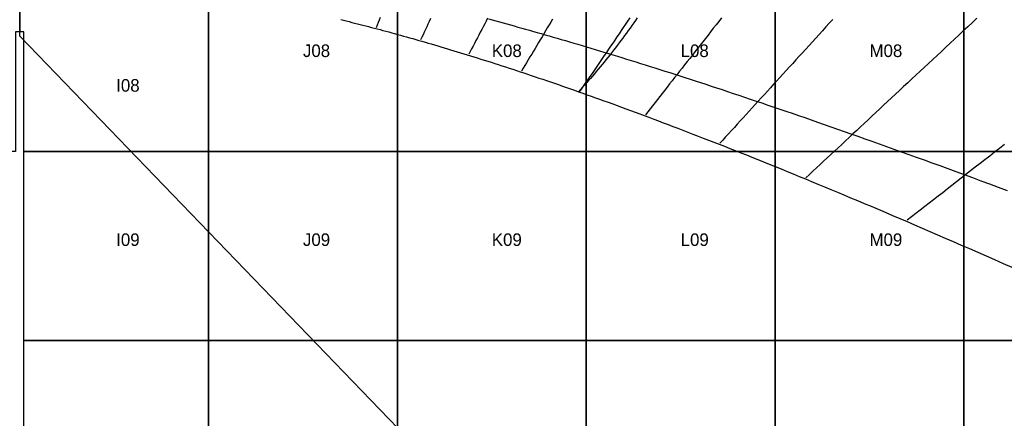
# Model space of a CAD drawing. Header units: millimetres. Extents: x -7250 to 7250, y -7250 to 7250.
# Tile 9 of 15: x 0 to 4692, y -1271 to 628. Entities that reach past the tile are written whole.
import ezdxf

# ---------------------------------------------------------------- set-up
doc = ezdxf.new("R2010")
doc.units = ezdxf.units.MM
for name, color, linetype in [('ASR1', 4, 'Continuous'), ('CUT', 1, 'Continuous'), ('DECL', 30, 'Continuous'), ('HOUR', 7, 'Continuous'), ('HOUR15', 9, 'Continuous'), ('HOUR30', 8, 'Continuous'), ('ID', 3, 'Continuous'), ('MERID', 40, 'Continuous'), ('QIBLA', 5, 'Continuous')]:
    doc.layers.add(name, color=color, linetype=linetype)

msp = doc.modelspace()

# ---------------------------------------------------------------- linework, layer by layer
at = {"layer": 'ASR1'}
msp.add_lwpolyline([(2943, 636.9), (2934.6, 624.6), (2926, 612.4), (2917.5, 600.2), (2908.9, 588.2), (2900.3, 576.1), (2891.6, 564.2), (2882.9, 552.2), (2874.2, 540.4), (2865.4, 528.6), (2856.6, 516.9), (2847.7, 505.2), (2838.8, 493.6), (2829.9, 482.1), (2821, 470.6), (2812, 459.2), (2802.9, 447.9), (2793.9, 436.6), (2784.8, 425.3), (2775.6, 414.2), (2766.5, 403.1), (2757.3, 392), (2748, 381), (2738.7, 370.1), (2729.4, 359.2), (2720.1, 348.4), (2710.7, 337.7), (2701.3, 327), (2691.8, 316.4), (2682.3, 305.8), (2672.8, 295.3), (2663.2, 284.9)], dxfattribs=at)
at = {"layer": 'CUT'}
for points in [[(-900, 900), (0, 900), (0, 570), (-20, 570), (-20, 0), (-900, 0), (-900, 900)], [(0, 900), (900, 900), (900, 0), (20, 0), (20, 570), (0, 570), (0, 900)], [(900, 900), (1800, 900), (1800, 0), (900, 0), (900, 900)], [(1800, 900), (2700, 900), (2700, 0), (1800, 0), (1800, 900)], [(2700, 900), (3600, 900), (3600, 0), (2700, 0), (2700, 900)], [(3600, 900), (4500, 900), (4500, 0), (3600, 0), (3600, 900)], [(4500, 900), (5400, 900), (5400, 0), (4500, 0), (4500, 900)], [(900, 0), (900, -900), (20, -900), (20, 0), (900, 0)], [(900, 0), (1800, 0), (1800, -900), (900, -900), (900, 0)], [(1800, 0), (2700, 0), (2700, -900), (1800, -900), (1800, 0)], [(2700, 0), (3600, 0), (3600, -900), (2700, -900), (2700, 0)], [(3600, 0), (4500, 0), (4500, -900), (3600, -900), (3600, 0)], [(4500, 0), (5400, 0), (5400, -900), (4500, -900), (4500, 0)], [(900, -900), (900, -1800), (20, -1800), (20, -900), (900, -900)], [(900, -900), (1800, -900), (1800, -1800), (900, -1800), (900, -900)], [(1800, -900), (2700, -900), (2700, -1800), (1800, -1800), (1800, -900)], [(2700, -900), (3600, -900), (3600, -1800), (2700, -1800), (2700, -900)], [(3600, -900), (4500, -900), (4500, -1800), (3600, -1800), (3600, -900)], [(4500, -900), (5400, -900), (5400, -1800), (4500, -1800), (4500, -900)]]:
    msp.add_lwpolyline(points, close=True, dxfattribs=at)
for radius in [7250, 6350]:
    msp.add_circle((0, 0), radius, dxfattribs=at)
at = {"layer": 'DECL'}
for points in [[(1530.5, 628.1), (1543.5, 624.9), (1556.5, 621.7), (1569.5, 618.5), (1582.7, 615.2), (1595.8, 611.9), (1609.1, 608.6), (1622.4, 605.2), (1635.7, 601.8), (1649.2, 598.3), (1662.6, 594.8), (1676.2, 591.3), (1689.8, 587.7), (1703.5, 584.1), (1717.2, 580.5), (1731, 576.8), (1744.9, 573.1), (1758.8, 569.3), (1772.8, 565.5), (1786.9, 561.7), (1801.1, 557.8), (1815.3, 553.9), (1829.6, 549.9), (1844, 545.9), (1858.4, 541.8), (1872.9, 537.7), (1887.5, 533.6), (1902.2, 529.4), (1916.9, 525.2), (1931.8, 520.9), (1946.7, 516.6), (1961.7, 512.2), (1976.8, 507.8), (1991.9, 503.3), (2007.2, 498.8), (2022.5, 494.2), (2038, 489.6), (2053.5, 485), (2069.1, 480.2), (2084.8, 475.5), (2100.6, 470.7), (2116.4, 465.8), (2132.4, 460.9), (2148.5, 455.9), (2164.7, 450.8), (2180.9, 445.8), (2197.3, 440.6), (2213.8, 435.4), (2230.4, 430.2), (2247.1, 424.8), (2263.8, 419.5), (2280.7, 414), (2297.8, 408.6), (2314.9, 403), (2332.1, 397.4), (2349.5, 391.7), (2366.9, 386), (2384.5, 380.2), (2402.2, 374.3), (2420, 368.3), (2438, 362.3), (2456.1, 356.3), (2474.3, 350.1), (2492.6, 343.9), (2511, 337.6), (2529.6, 331.3), (2548.4, 324.9), (2567.2, 318.4), (2586.2, 311.8), (2605.4, 305.1), (2624.6, 298.4), (2644.1, 291.6), (2663.7, 284.7), (2683.4, 277.8), (2703.3, 270.7), (2723.3, 263.6), (2743.5, 256.4), (2763.8, 249.1), (2784.3, 241.7), (2805, 234.3), (2825.9, 226.7), (2846.9, 219), (2868.1, 211.3), (2889.4, 203.5), (2911, 195.6), (2932.7, 187.5), (2954.6, 179.4), (2976.7, 171.2), (2998.9, 162.9), (3021.4, 154.5), (3044.1, 145.9), (3067, 137.3), (3090, 128.6), (3113.3, 119.7), (3136.8, 110.8), (3160.5, 101.7), (3184.4, 92.5), (3208.5, 83.2), (3232.9, 73.8), (3257.5, 64.3), (3282.3, 54.6), (3307.4, 44.8), (3332.7, 34.9), (3358.2, 24.9), (3384, 14.7), (3410, 4.4), (3436.4, -6), (3462.9, -16.6), (3489.8, -27.3), (3516.9, -38.1), (3544.3, -49.1), (3571.9, -60.3), (3599.9, -71.6), (3628.1, -83), (3656.7, -94.6), (3685.5, -106.4), (3714.7, -118.3), (3744.2, -130.4), (3774, -142.7), (3804.1, -155.1), (3834.6, -167.7), (3865.4, -180.5), (3896.6, -193.5), (3928.1, -206.6), (3960, -220), (3992.2, -233.5), (4024.9, -247.2), (4057.9, -261.1), (4091.3, -275.3), (4125.1, -289.6), (4159.3, -304.2), (4193.9, -318.9), (4229, -333.9), (4264.5, -349.2), (4300.5, -364.6), (4336.9, -380.3), (4373.7, -396.2), (4411.1, -412.4), (4448.9, -428.8), (4487.2, -445.5), (4526.1, -462.5), (4565.4, -479.7), (4605.3, -497.2), (4645.8, -515), (4686.7, -533), (4728.3, -551.4)], [(2234.1, 631.3), (2251.3, 626.7), (2268.6, 622.1), (2286, 617.3), (2303.5, 612.6), (2321.1, 607.7), (2338.8, 602.9), (2356.7, 597.9), (2374.7, 592.9), (2392.8, 587.9), (2411, 582.8), (2429.4, 577.6), (2447.9, 572.4), (2466.5, 567.1), (2485.3, 561.7), (2504.2, 556.3), (2523.2, 550.9), (2542.4, 545.3), (2561.7, 539.7), (2581.1, 534.1), (2600.7, 528.3), (2620.5, 522.5), (2640.4, 516.7), (2660.4, 510.7), (2680.6, 504.7), (2701, 498.6), (2721.5, 492.5), (2742.2, 486.3), (2763.1, 480), (2784.1, 473.6), (2805.3, 467.1), (2826.7, 460.6), (2848.2, 454), (2870, 447.3), (2891.9, 440.5), (2914, 433.7), (2936.3, 426.8), (2958.7, 419.7), (2981.4, 412.6), (3004.3, 405.4), (3027.4, 398.1), (3050.6, 390.8), (3074.1, 383.3), (3097.8, 375.7), (3121.7, 368.1), (3145.9, 360.3), (3170.2, 352.5), (3194.8, 344.5), (3219.6, 336.4), (3244.7, 328.3), (3269.9, 320), (3295.5, 311.6), (3321.3, 303.1), (3347.3, 294.6), (3373.6, 285.8), (3400.1, 277), (3426.9, 268.1), (3454, 259), (3481.4, 249.8), (3509, 240.5), (3537, 231.1), (3565.2, 221.5), (3593.7, 211.8), (3622.5, 202), (3651.7, 192.1), (3681.1, 182), (3710.9, 171.7), (3741, 161.3), (3771.4, 150.8), (3802.2, 140.1), (3833.3, 129.3), (3864.8, 118.3), (3896.6, 107.2), (3928.8, 95.9), (3961.4, 84.4), (3994.4, 72.8), (4027.7, 61), (4061.5, 49), (4095.6, 36.8), (4130.2, 24.5), (4165.2, 11.9), (4200.7, -0.8), (4236.5, -13.7), (4272.9, -26.8), (4309.7, -40.1), (4347, -53.6), (4384.7, -67.3), (4423, -81.3), (4461.7, -95.4), (4501, -109.8), (4540.8, -124.5), (4581.1, -139.3), (4622, -154.4), (4663.5, -169.7), (4705.5, -185.3)]]:
    msp.add_lwpolyline(points, dxfattribs=at)
at = {"layer": 'HOUR'}
for points in [[(2229.9, 634.7), (2222.8, 621.2), (2215.9, 607.8), (2208.9, 594.5), (2201.9, 581.2), (2195, 567.9), (2188.1, 554.7), (2181.2, 541.5), (2174.3, 528.3), (2167.5, 515.2), (2160.6, 502.1), (2153.8, 489.1), (2147, 476.1), (2140.2, 463.1)], [(3874.8, 629.4), (3858.3, 611.3), (3842, 593.4), (3825.7, 575.5), (3809.5, 557.8), (3793.5, 540.2), (3777.5, 522.6), (3761.6, 505.2), (3745.9, 487.9), (3730.2, 470.7), (3714.6, 453.6), (3699.1, 436.6), (3683.7, 419.7), (3668.3, 402.8), (3653.1, 386.1), (3637.9, 369.5), (3622.9, 352.9), (3607.9, 336.5), (3592.9, 320.1), (3578.1, 303.8), (3563.4, 287.6), (3548.7, 271.5), (3534.1, 255.5), (3519.5, 239.6), (3505.1, 223.7), (3490.7, 207.9), (3476.4, 192.2), (3462.1, 176.6), (3448, 161), (3433.8, 145.5), (3419.8, 130.1), (3405.8, 114.8), (3391.9, 99.5), (3378.1, 84.3), (3364.3, 69.2), (3350.6, 54.1), (3336.9, 39.2)]]:
    msp.add_lwpolyline(points, dxfattribs=at)
at = {"layer": 'HOUR15'}
for points in [[(1957, 632.9), (1951.2, 620), (1945.3, 607.3), (1939.5, 594.5), (1933.7, 581.8), (1927.9, 569.2), (1922.1, 556.5), (1916.3, 543.9), (1910.5, 531.3)], [(2539.7, 631), (2531.2, 616.8), (2522.8, 602.7), (2514.4, 588.6), (2506, 574.5), (2497.7, 560.5), (2489.3, 546.6), (2481.1, 532.7), (2472.8, 518.8), (2464.6, 505), (2456.4, 491.3), (2448.2, 477.5), (2440.1, 463.9), (2431.9, 450.2), (2423.8, 436.7), (2415.8, 423.1), (2407.7, 409.6), (2399.7, 396.2), (2391.7, 382.7)], [(3344.1, 636), (3331.2, 619.5), (3318.4, 603.2), (3305.6, 586.9), (3292.9, 570.7), (3280.2, 554.5), (3267.6, 538.5), (3255.1, 522.5), (3242.6, 506.6), (3230.2, 490.8), (3217.9, 475.1), (3205.6, 459.4), (3193.3, 443.8), (3181.2, 428.3), (3169, 412.9), (3157, 397.5), (3145, 382.2), (3133, 367), (3121.1, 351.8), (3109.3, 336.7), (3097.5, 321.7), (3085.7, 306.7), (3074, 291.8), (3062.4, 277), (3050.8, 262.2), (3039.2, 247.5), (3027.7, 232.8), (3016.3, 218.2), (3004.8, 203.7), (2993.5, 189.2), (2982.1, 174.7)], [(4561.8, 634.8), (4540, 614.5), (4518.4, 594.3), (4497, 574.3), (4475.7, 554.5), (4454.6, 534.8), (4433.6, 515.3), (4412.8, 495.8), (4392.2, 476.6), (4371.6, 457.4), (4351.3, 438.4), (4331, 419.6), (4310.9, 400.8), (4291, 382.2), (4271.2, 363.7), (4251.5, 345.4), (4231.9, 327.1), (4212.5, 309), (4193.2, 291), (4174, 273.1), (4155, 255.4), (4136, 237.7), (4117.2, 220.2), (4098.5, 202.7), (4080, 185.4), (4061.5, 168.2), (4043.2, 151.1), (4024.9, 134), (4006.8, 117.1), (3988.8, 100.3), (3970.8, 83.6), (3953, 67), (3935.3, 50.5), (3917.7, 34.1), (3900.2, 17.7), (3882.8, 1.5), (3865.5, -14.7), (3848.2, -30.7), (3831.1, -46.7), (3814.1, -62.6), (3797.1, -78.4), (3780.3, -94.1), (3763.5, -109.8), (3746.8, -125.3)]]:
    msp.add_lwpolyline(points, dxfattribs=at)
at = {"layer": 'HOUR30'}
for points in [[(1718.2, 638.5), (1713.3, 626.2), (1708.3, 613.9), (1703.4, 601.6), (1698.5, 589.4)], [(2907.7, 636.2), (2897.3, 621), (2887, 605.8), (2876.7, 590.8), (2866.5, 575.8), (2856.3, 560.8), (2846.1, 545.9), (2836, 531.1), (2826, 516.3), (2816, 501.7), (2806, 487), (2796, 472.4), (2786.1, 457.9), (2776.3, 443.4), (2766.4, 429), (2756.6, 414.7), (2746.9, 400.4), (2737.2, 386.1), (2727.5, 371.9), (2717.8, 357.8), (2708.2, 343.7), (2698.6, 329.6), (2689.1, 315.6), (2679.6, 301.7), (2670.1, 287.7)], [(4693.4, 33.1), (4669.8, 14.8), (4646.3, -3.5), (4623, -21.6), (4599.9, -39.6), (4576.9, -57.5), (4554.1, -75.2), (4531.5, -92.8), (4509, -110.3), (4486.6, -127.7), (4464.4, -145), (4442.4, -162.1), (4420.5, -179.2), (4398.7, -196.1), (4377.1, -212.9), (4355.6, -229.6), (4334.3, -246.2), (4313.1, -262.7), (4292, -279.1), (4271, -295.4), (4250.2, -311.6), (4229.5, -327.7)]]:
    msp.add_lwpolyline(points, dxfattribs=at)
at = {"layer": 'MERID'}
msp.add_lwpolyline([(0, 550), (0, 6350)], dxfattribs=at)
at = {"layer": 'QIBLA'}
msp.add_lwpolyline([(0, 550), (4675.1, -4297.2)], dxfattribs=at)

# ---------------------------------------------------------------- texts
at = {"layer": 'ID'}
for s, p in [('J08', (1350, 450)), ('K08', (2250, 450)), ('L08', (3150, 450)), ('M08', (4050, 450)), ('I08', (460, 285)), ('I09', (460, -450)), ('J09', (1350, -450)), ('K09', (2250, -450)), ('L09', (3150, -450)), ('M09', (4050, -450))]:
    msp.add_text(s, height=60, dxfattribs=at).set_placement(p)

doc.saveas('drawing.dxf')
